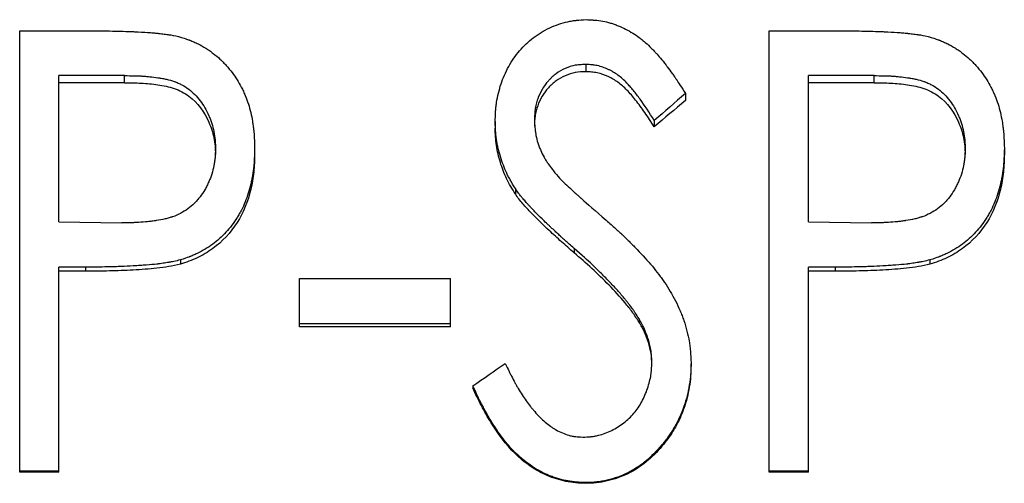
# Model space of a CAD drawing. Header units: millimetres. Extents: x -115 to 135, y -32 to 81.
# Tile 11 of 16: x -0.22 to 11.06, y 0.54 to 5.85. Entities that reach past the tile are written whole.
import ezdxf

# ---------------------------------------------------------------- set-up
doc = ezdxf.new("R2010")
doc.units = ezdxf.units.MM

msp = doc.modelspace()

# ---------------------------------------------------------------- linework, layer by layer
at = {"color": 7, "linetype": 'Continuous', "lineweight": 25}
for p, q in [((-0.224, 5.726), (0.634, 5.726)), ((-0.224, 0.667), (-0.224, 5.726)), ((8.365, 5.726), (9.224, 5.726)), ((8.365, 0.667), (8.365, 5.726)), ((6.262, 5.341), (6.262, 5.257)), ((0.977, 5.212), (0.224, 5.212)), ((0.224, 3.535), (0.224, 5.212)), ((0.977, 5.131), (0.977, 5.212)), ((9.566, 5.212), (8.814, 5.212)), ((8.814, 3.535), (8.814, 5.212)), ((9.566, 5.131), (9.566, 5.212)), ((0.977, 5.131), (0.224, 5.131)), ((9.566, 5.131), (8.814, 5.131)), ((7.404, 5.006), (7.404, 4.928)), ((5.224, 4.685), (5.224, 4.611)), ((7.047, 4.698), (7.047, 4.624)), ((2.468, 4.38), (2.468, 4.312)), ((11.058, 4.38), (11.058, 4.312)), ((5.455, 3.918), (5.455, 3.857)), ((0.224, 3.535), (0.946, 3.524)), ((8.814, 3.535), (9.535, 3.524)), ((6.129, 3.232), (6.129, 3.181)), ((1.617, 3.1), (1.617, 3.052)), ((10.206, 3.1), (10.206, 3.052)), ((0.53, 3.017), (0.224, 3.017)), ((0.224, 0.667), (0.224, 3.017)), ((0.53, 2.97), (0.224, 2.97)), ((0.53, 3.017), (0.53, 2.97)), ((9.12, 3.017), (8.814, 3.017)), ((8.814, 0.667), (8.814, 3.017)), ((9.12, 2.97), (8.814, 2.97)), ((9.12, 3.017), (9.12, 2.97)), ((2.981, 2.887), (4.712, 2.887)), ((2.981, 2.331), (2.981, 2.887)), ((4.712, 2.331), (4.712, 2.887)), ((6.872, 2.425), (6.872, 2.387)), ((4.712, 2.368), (2.981, 2.368)), ((4.712, 2.331), (2.981, 2.331)), ((7.468, 1.92), (7.468, 1.89)), ((4.968, 1.656), (4.968, 1.63)), ((0.224, 0.677), (-0.224, 0.677)), ((8.814, 0.677), (8.365, 0.677)), ((0.224, 0.667), (-0.224, 0.667)), ((8.814, 0.667), (8.365, 0.667)), ((6.257, 0.547), (6.257, 0.538))]:
    msp.add_line(p, q, dxfattribs=at)
for points, knots in [([(5.224, 4.685), (5.225, 4.709), (5.226, 4.73), (5.227, 4.758), (5.227, 4.766), (5.227, 4.778), (5.228, 4.781), (5.228, 4.786), (5.228, 4.788), (5.228, 4.791), (5.228, 4.792), (5.23, 4.813), (5.231, 4.831), (5.235, 4.868), (5.237, 4.885), (5.252, 4.977), (5.269, 5.049), (5.313, 5.184), (5.343, 5.251), (5.397, 5.35), (5.416, 5.381), (5.458, 5.441), (5.479, 5.469), (5.551, 5.552), (5.603, 5.602), (5.69, 5.668), (5.72, 5.688), (5.782, 5.726), (5.814, 5.743), (5.918, 5.792), (5.986, 5.816), (6.072, 5.834), (6.09, 5.838), (6.117, 5.842), (6.126, 5.843), (6.14, 5.845), (6.144, 5.845), (6.151, 5.846), (6.154, 5.846), (6.158, 5.847), (6.161, 5.847), (6.187, 5.849), (6.223, 5.852), (6.272, 5.854)], [0, 0, 0, 0, 0.03125, 0.03125, 0.046875, 0.046875, 0.054688, 0.054688, 0.058594, 0.058594, 0.0625, 0.0625, 0.09375, 0.09375, 0.125, 0.125, 0.25, 0.25, 0.375, 0.375, 0.4375, 0.4375, 0.5, 0.5, 0.625, 0.625, 0.6875, 0.6875, 0.75, 0.75, 0.875, 0.875, 0.90625, 0.90625, 0.921875, 0.921875, 0.929688, 0.929688, 0.933594, 0.933594, 0.9375, 0.9375, 1, 1, 1, 1]), ([(6.272, 5.854), (6.293, 5.853), (6.311, 5.852), (6.334, 5.851), (6.341, 5.85), (6.35, 5.85), (6.354, 5.85), (6.358, 5.849), (6.359, 5.849), (6.362, 5.849), (6.363, 5.849), (6.398, 5.846), (6.428, 5.842), (6.486, 5.832), (6.515, 5.824), (6.559, 5.811), (6.574, 5.806), (6.604, 5.796), (6.62, 5.79), (6.692, 5.761), (6.747, 5.733), (6.826, 5.684), (6.851, 5.667), (6.888, 5.639), (6.9, 5.63), (6.918, 5.615), (6.924, 5.61), (6.936, 5.6), (6.942, 5.594), (6.969, 5.571), (6.991, 5.55), (7.023, 5.517), (7.034, 5.506), (7.051, 5.488), (7.056, 5.482), (7.065, 5.473), (7.068, 5.47), (7.073, 5.464), (7.077, 5.46), (7.095, 5.44), (7.113, 5.419), (7.142, 5.383), (7.152, 5.37), (7.168, 5.35), (7.174, 5.343), (7.182, 5.333), (7.185, 5.329), (7.19, 5.322), (7.193, 5.317), (7.216, 5.288), (7.234, 5.263), (7.261, 5.225), (7.27, 5.212), (7.283, 5.194), (7.287, 5.188), (7.293, 5.178), (7.295, 5.175), (7.299, 5.171), (7.3, 5.169), (7.302, 5.166), (7.303, 5.164), (7.325, 5.13), (7.359, 5.078), (7.404, 5.006)], [0, 0, 0, 0, 0.03125, 0.03125, 0.046875, 0.046875, 0.054688, 0.054688, 0.058594, 0.058594, 0.0625, 0.0625, 0.125, 0.125, 0.1875, 0.1875, 0.21875, 0.21875, 0.25, 0.25, 0.375, 0.375, 0.4375, 0.4375, 0.46875, 0.46875, 0.484375, 0.484375, 0.5, 0.5, 0.5625, 0.5625, 0.59375, 0.59375, 0.609375, 0.609375, 0.617188, 0.617188, 0.625, 0.625, 0.6875, 0.6875, 0.71875, 0.71875, 0.734375, 0.734375, 0.742188, 0.742188, 0.75, 0.75, 0.8125, 0.8125, 0.84375, 0.84375, 0.859375, 0.859375, 0.867188, 0.867188, 0.871094, 0.871094, 0.875, 0.875, 1, 1, 1, 1]), ([(0.634, 5.726), (0.729, 5.725), (0.818, 5.724), (0.943, 5.722), (0.983, 5.72), (1.041, 5.718), (1.06, 5.717), (1.088, 5.716), (1.098, 5.716), (1.112, 5.715), (1.116, 5.715), (1.123, 5.714), (1.125, 5.714), (1.13, 5.714), (1.131, 5.714), (1.186, 5.711), (1.232, 5.708), (1.294, 5.704), (1.314, 5.702), (1.342, 5.699), (1.35, 5.699), (1.363, 5.697), (1.367, 5.697), (1.374, 5.696), (1.376, 5.696), (1.38, 5.695), (1.381, 5.695), (1.406, 5.693), (1.427, 5.69), (1.458, 5.686), (1.468, 5.684), (1.483, 5.682), (1.488, 5.681), (1.498, 5.68), (1.503, 5.679), (1.541, 5.672), (1.582, 5.663), (1.63, 5.651)], [0, 0, 0, 0, 0.25, 0.25, 0.375, 0.375, 0.4375, 0.4375, 0.46875, 0.46875, 0.484375, 0.484375, 0.492188, 0.492188, 0.5, 0.5, 0.625, 0.625, 0.6875, 0.6875, 0.71875, 0.71875, 0.734375, 0.734375, 0.742188, 0.742188, 0.75, 0.75, 0.8125, 0.8125, 0.84375, 0.84375, 0.859375, 0.859375, 0.875, 0.875, 1, 1, 1, 1]), ([(1.63, 5.651), (1.651, 5.644), (1.67, 5.638), (1.694, 5.629), (1.702, 5.627), (1.712, 5.623), (1.715, 5.622), (1.72, 5.621), (1.721, 5.62), (1.724, 5.619), (1.725, 5.619), (1.742, 5.612), (1.757, 5.606), (1.78, 5.595), (1.788, 5.592), (1.804, 5.584), (1.813, 5.58), (1.849, 5.562), (1.878, 5.545), (1.922, 5.518), (1.936, 5.509), (1.964, 5.489), (1.979, 5.478), (2.02, 5.447), (2.046, 5.425), (2.083, 5.39), (2.095, 5.378), (2.119, 5.354), (2.13, 5.342), (2.19, 5.274), (2.232, 5.219), (2.283, 5.138), (2.299, 5.11), (2.323, 5.064), (2.331, 5.049), (2.346, 5.017), (2.353, 4.999), (2.373, 4.952), (2.385, 4.919), (2.406, 4.854), (2.416, 4.821), (2.431, 4.756), (2.437, 4.723), (2.446, 4.672), (2.448, 4.655), (2.452, 4.629), (2.453, 4.621), (2.455, 4.608), (2.455, 4.603), (2.456, 4.597), (2.456, 4.594), (2.457, 4.59), (2.457, 4.587), (2.463, 4.535), (2.466, 4.466), (2.468, 4.38)], [0, 0, 0, 0, 0.03125, 0.03125, 0.046875, 0.046875, 0.054688, 0.054688, 0.058594, 0.058594, 0.0625, 0.0625, 0.09375, 0.09375, 0.109375, 0.109375, 0.125, 0.125, 0.1875, 0.1875, 0.21875, 0.21875, 0.25, 0.25, 0.3125, 0.3125, 0.34375, 0.34375, 0.375, 0.375, 0.5, 0.5, 0.5625, 0.5625, 0.59375, 0.59375, 0.625, 0.625, 0.6875, 0.6875, 0.75, 0.75, 0.8125, 0.8125, 0.84375, 0.84375, 0.859375, 0.859375, 0.867188, 0.867188, 0.871094, 0.871094, 0.875, 0.875, 1, 1, 1, 1]), ([(9.224, 5.726), (9.318, 5.725), (9.407, 5.724), (9.532, 5.722), (9.573, 5.72), (9.631, 5.718), (9.65, 5.717), (9.678, 5.716), (9.687, 5.716), (9.701, 5.715), (9.706, 5.715), (9.713, 5.714), (9.715, 5.714), (9.719, 5.714), (9.721, 5.714), (9.775, 5.711), (9.822, 5.708), (9.884, 5.704), (9.904, 5.702), (9.931, 5.699), (9.94, 5.699), (9.953, 5.697), (9.957, 5.697), (9.963, 5.696), (9.965, 5.696), (9.969, 5.695), (9.971, 5.695), (9.995, 5.693), (10.017, 5.69), (10.048, 5.686), (10.058, 5.684), (10.073, 5.682), (10.078, 5.681), (10.088, 5.68), (10.093, 5.679), (10.131, 5.672), (10.171, 5.663), (10.219, 5.651)], [0, 0, 0, 0, 0.25, 0.25, 0.375, 0.375, 0.4375, 0.4375, 0.46875, 0.46875, 0.484375, 0.484375, 0.492188, 0.492188, 0.5, 0.5, 0.625, 0.625, 0.6875, 0.6875, 0.71875, 0.71875, 0.734375, 0.734375, 0.742188, 0.742188, 0.75, 0.75, 0.8125, 0.8125, 0.84375, 0.84375, 0.859375, 0.859375, 0.875, 0.875, 1, 1, 1, 1]), ([(10.219, 5.651), (10.241, 5.644), (10.26, 5.638), (10.284, 5.629), (10.291, 5.627), (10.302, 5.623), (10.305, 5.622), (10.309, 5.621), (10.311, 5.62), (10.314, 5.619), (10.314, 5.619), (10.331, 5.612), (10.347, 5.606), (10.37, 5.595), (10.378, 5.592), (10.394, 5.584), (10.402, 5.58), (10.439, 5.562), (10.468, 5.545), (10.511, 5.518), (10.526, 5.509), (10.554, 5.489), (10.569, 5.478), (10.61, 5.447), (10.635, 5.425), (10.673, 5.39), (10.685, 5.378), (10.709, 5.354), (10.72, 5.342), (10.78, 5.274), (10.821, 5.219), (10.873, 5.138), (10.889, 5.11), (10.913, 5.064), (10.92, 5.049), (10.935, 5.017), (10.943, 4.999), (10.963, 4.952), (10.975, 4.919), (10.996, 4.854), (11.005, 4.821), (11.02, 4.756), (11.027, 4.723), (11.036, 4.672), (11.038, 4.655), (11.042, 4.629), (11.043, 4.621), (11.044, 4.608), (11.045, 4.603), (11.046, 4.597), (11.046, 4.594), (11.046, 4.59), (11.047, 4.587), (11.052, 4.535), (11.056, 4.466), (11.058, 4.38)], [0, 0, 0, 0, 0.03125, 0.03125, 0.046875, 0.046875, 0.054688, 0.054688, 0.058594, 0.058594, 0.0625, 0.0625, 0.09375, 0.09375, 0.109375, 0.109375, 0.125, 0.125, 0.1875, 0.1875, 0.21875, 0.21875, 0.25, 0.25, 0.3125, 0.3125, 0.34375, 0.34375, 0.375, 0.375, 0.5, 0.5, 0.5625, 0.5625, 0.59375, 0.59375, 0.625, 0.625, 0.6875, 0.6875, 0.75, 0.75, 0.8125, 0.8125, 0.84375, 0.84375, 0.859375, 0.859375, 0.867188, 0.867188, 0.871094, 0.871094, 0.875, 0.875, 1, 1, 1, 1]), ([(6.262, 5.341), (6.235, 5.34), (6.212, 5.338), (6.181, 5.336), (6.172, 5.335), (6.16, 5.333), (6.156, 5.333), (6.15, 5.332), (6.148, 5.332), (6.145, 5.331), (6.144, 5.331), (6.104, 5.324), (6.065, 5.312), (5.987, 5.277), (5.952, 5.257), (5.906, 5.223), (5.891, 5.211), (5.869, 5.19), (5.862, 5.183), (5.847, 5.168), (5.84, 5.16), (5.806, 5.122), (5.782, 5.089), (5.742, 5.02), (5.725, 4.984), (5.704, 4.925), (5.698, 4.905), (5.691, 4.876), (5.689, 4.866), (5.686, 4.851), (5.685, 4.846), (5.684, 4.839), (5.683, 4.837), (5.683, 4.832), (5.682, 4.828), (5.678, 4.8), (5.675, 4.76), (5.673, 4.706)], [0, 0, 0, 0, 0.0625, 0.0625, 0.09375, 0.09375, 0.109375, 0.109375, 0.117188, 0.117188, 0.125, 0.125, 0.25, 0.25, 0.375, 0.375, 0.4375, 0.4375, 0.46875, 0.46875, 0.5, 0.5, 0.625, 0.625, 0.75, 0.75, 0.8125, 0.8125, 0.84375, 0.84375, 0.859375, 0.859375, 0.867188, 0.867188, 0.875, 0.875, 1, 1, 1, 1]), ([(7.047, 4.698), (6.991, 4.789), (6.937, 4.871), (6.858, 4.978), (6.833, 5.011), (6.795, 5.057), (6.782, 5.072), (6.763, 5.093), (6.757, 5.1), (6.748, 5.11), (6.745, 5.114), (6.74, 5.119), (6.739, 5.12), (6.736, 5.124), (6.735, 5.125), (6.7, 5.161), (6.666, 5.192), (6.613, 5.231), (6.595, 5.243), (6.567, 5.259), (6.558, 5.265), (6.539, 5.275), (6.53, 5.279), (6.499, 5.294), (6.478, 5.302), (6.436, 5.316), (6.415, 5.322), (6.384, 5.329), (6.373, 5.331), (6.357, 5.333), (6.351, 5.334), (6.343, 5.335), (6.34, 5.335), (6.334, 5.336), (6.33, 5.336), (6.314, 5.338), (6.292, 5.339), (6.262, 5.341)], [0, 0, 0, 0, 0.25, 0.25, 0.375, 0.375, 0.4375, 0.4375, 0.46875, 0.46875, 0.484375, 0.484375, 0.492188, 0.492188, 0.5, 0.5, 0.625, 0.625, 0.6875, 0.6875, 0.71875, 0.71875, 0.75, 0.75, 0.8125, 0.8125, 0.875, 0.875, 0.90625, 0.90625, 0.921875, 0.921875, 0.929688, 0.929688, 0.9375, 0.9375, 1, 1, 1, 1]), ([(0.977, 5.212), (1.055, 5.212), (1.119, 5.211), (1.171, 5.208), (1.176, 5.207), (1.185, 5.207), (1.189, 5.207), (1.201, 5.206), (1.209, 5.205), (1.233, 5.203), (1.249, 5.202), (1.297, 5.197), (1.328, 5.193), (1.362, 5.188), (1.368, 5.187), (1.376, 5.186), (1.381, 5.185), (1.394, 5.183), (1.402, 5.182), (1.427, 5.177), (1.443, 5.174), (1.49, 5.163), (1.519, 5.155), (1.548, 5.144), (1.553, 5.143), (1.561, 5.14), (1.564, 5.139), (1.576, 5.134), (1.583, 5.131), (1.606, 5.121), (1.62, 5.114), (1.662, 5.092), (1.689, 5.075), (1.738, 5.037), (1.76, 5.017), (1.803, 4.974), (1.824, 4.95), (1.881, 4.875), (1.915, 4.817), (1.947, 4.745), (1.949, 4.739), (1.955, 4.724), (1.958, 4.717), (1.966, 4.695), (1.972, 4.68), (1.986, 4.634), (1.994, 4.603), (2.008, 4.537), (2.012, 4.506), (2.015, 4.473), (2.015, 4.472), (2.015, 4.469), (2.015, 4.468), (2.015, 4.463), (2.016, 4.46), (2.016, 4.45), (2.017, 4.443), (2.018, 4.419), (2.019, 4.4), (2.019, 4.378)], [0, 0, 0, 0, 0.125, 0.125, 0.132812, 0.132812, 0.140625, 0.140625, 0.15625, 0.15625, 0.1875, 0.1875, 0.25, 0.25, 0.257812, 0.257812, 0.265625, 0.265625, 0.28125, 0.28125, 0.3125, 0.3125, 0.375, 0.375, 0.382812, 0.382812, 0.390625, 0.390625, 0.40625, 0.40625, 0.4375, 0.4375, 0.5, 0.5, 0.5625, 0.5625, 0.625, 0.625, 0.75, 0.75, 0.765625, 0.765625, 0.78125, 0.78125, 0.8125, 0.8125, 0.875, 0.875, 0.9375, 0.9375, 0.941406, 0.941406, 0.945312, 0.945312, 0.953125, 0.953125, 0.96875, 0.96875, 1, 1, 1, 1]), ([(6.262, 5.257), (6.222, 5.256), (6.141, 5.253), (6.025, 5.215), (5.919, 5.157), (5.801, 5.047), (5.717, 4.907), (5.678, 4.752), (5.675, 4.672), (5.673, 4.632)], [0, 0, 0, 0, 0.1252471, 0.2503064, 0.3753928, 0.5005167, 0.7495633, 0.8747085, 1, 1, 1, 1]), ([(7.047, 4.624), (7.011, 4.68), (6.944, 4.786), (6.839, 4.927), (6.739, 5.045), (6.635, 5.138), (6.52, 5.206), (6.416, 5.242), (6.328, 5.254), (6.284, 5.256), (6.262, 5.257)], [0, 0, 0, 0, 0.189373, 0.355879, 0.500281, 0.628821, 0.750094, 0.874944, 0.937455, 1, 1, 1, 1]), ([(9.566, 5.212), (9.645, 5.212), (9.709, 5.211), (9.761, 5.208), (9.766, 5.207), (9.774, 5.207), (9.778, 5.207), (9.791, 5.206), (9.799, 5.205), (9.823, 5.203), (9.839, 5.202), (9.887, 5.197), (9.918, 5.193), (9.952, 5.188), (9.957, 5.187), (9.966, 5.186), (9.97, 5.185), (9.983, 5.183), (9.992, 5.182), (10.017, 5.177), (10.033, 5.174), (10.08, 5.163), (10.108, 5.155), (10.138, 5.144), (10.143, 5.143), (10.15, 5.14), (10.154, 5.139), (10.166, 5.134), (10.173, 5.131), (10.196, 5.121), (10.21, 5.114), (10.252, 5.092), (10.279, 5.075), (10.328, 5.037), (10.35, 5.017), (10.393, 4.974), (10.414, 4.95), (10.471, 4.875), (10.504, 4.817), (10.536, 4.745), (10.539, 4.739), (10.545, 4.724), (10.548, 4.717), (10.556, 4.695), (10.561, 4.68), (10.576, 4.634), (10.584, 4.603), (10.597, 4.537), (10.602, 4.506), (10.605, 4.473), (10.605, 4.472), (10.605, 4.469), (10.605, 4.468), (10.605, 4.463), (10.605, 4.46), (10.606, 4.45), (10.606, 4.443), (10.608, 4.419), (10.608, 4.4), (10.609, 4.378)], [0, 0, 0, 0, 0.125, 0.125, 0.132812, 0.132812, 0.140625, 0.140625, 0.15625, 0.15625, 0.1875, 0.1875, 0.25, 0.25, 0.257812, 0.257812, 0.265625, 0.265625, 0.28125, 0.28125, 0.3125, 0.3125, 0.375, 0.375, 0.382812, 0.382812, 0.390625, 0.390625, 0.40625, 0.40625, 0.4375, 0.4375, 0.5, 0.5, 0.5625, 0.5625, 0.625, 0.625, 0.75, 0.75, 0.765625, 0.765625, 0.78125, 0.78125, 0.8125, 0.8125, 0.875, 0.875, 0.9375, 0.9375, 0.941406, 0.941406, 0.945312, 0.945312, 0.953125, 0.953125, 0.96875, 0.96875, 1, 1, 1, 1]), ([(0.977, 5.131), (1.04, 5.13), (1.168, 5.129), (1.359, 5.111), (1.548, 5.074), (1.777, 4.956), (1.93, 4.74), (1.998, 4.53), (2.016, 4.405), (2.018, 4.342), (2.019, 4.31)], [0, 0, 0, 0, 0.125448, 0.250869, 0.376146, 0.501052, 0.749353, 0.87458, 0.937274, 1, 1, 1, 1]), ([(9.566, 5.131), (9.63, 5.13), (9.758, 5.129), (9.949, 5.111), (10.137, 5.074), (10.366, 4.956), (10.52, 4.74), (10.588, 4.53), (10.606, 4.405), (10.608, 4.342), (10.609, 4.31)], [0, 0, 0, 0, 0.125448, 0.250869, 0.376146, 0.501052, 0.749353, 0.87458, 0.937274, 1, 1, 1, 1]), ([(5.455, 3.918), (5.443, 3.937), (5.433, 3.954), (5.419, 3.976), (5.415, 3.983), (5.41, 3.992), (5.408, 3.995), (5.406, 3.999), (5.405, 4), (5.404, 4.003), (5.403, 4.003), (5.394, 4.02), (5.386, 4.035), (5.374, 4.058), (5.37, 4.065), (5.363, 4.08), (5.359, 4.088), (5.329, 4.151), (5.305, 4.214), (5.273, 4.32), (5.263, 4.354), (5.252, 4.403), (5.249, 4.42), (5.243, 4.451), (5.241, 4.466), (5.236, 4.499), (5.234, 4.515), (5.232, 4.54), (5.231, 4.549), (5.23, 4.562), (5.23, 4.566), (5.229, 4.572), (5.229, 4.575), (5.229, 4.579), (5.228, 4.582), (5.227, 4.606), (5.226, 4.64), (5.224, 4.685)], [0, 0, 0, 0, 0.0625, 0.0625, 0.09375, 0.09375, 0.109375, 0.109375, 0.117188, 0.117188, 0.125, 0.125, 0.1875, 0.1875, 0.21875, 0.21875, 0.25, 0.25, 0.5, 0.5, 0.625, 0.625, 0.6875, 0.6875, 0.75, 0.75, 0.8125, 0.8125, 0.84375, 0.84375, 0.859375, 0.859375, 0.867188, 0.867188, 0.875, 0.875, 1, 1, 1, 1]), ([(5.673, 4.706), (5.674, 4.686), (5.675, 4.668), (5.677, 4.646), (5.677, 4.639), (5.678, 4.629), (5.678, 4.627), (5.679, 4.622), (5.679, 4.621), (5.679, 4.618), (5.679, 4.618), (5.681, 4.599), (5.683, 4.584), (5.686, 4.561), (5.687, 4.554), (5.689, 4.54), (5.69, 4.534), (5.697, 4.497), (5.704, 4.469), (5.718, 4.426), (5.723, 4.411), (5.734, 4.383), (5.74, 4.368), (5.757, 4.329), (5.77, 4.302), (5.792, 4.263), (5.8, 4.25), (5.812, 4.231), (5.817, 4.224), (5.823, 4.214), (5.825, 4.211), (5.829, 4.206), (5.83, 4.205), (5.832, 4.201), (5.833, 4.199), (5.857, 4.165), (5.894, 4.117), (5.945, 4.056)], [0, 0, 0, 0, 0.0625, 0.0625, 0.09375, 0.09375, 0.109375, 0.109375, 0.117188, 0.117188, 0.125, 0.125, 0.1875, 0.1875, 0.21875, 0.21875, 0.25, 0.25, 0.375, 0.375, 0.4375, 0.4375, 0.5, 0.5, 0.625, 0.625, 0.6875, 0.6875, 0.71875, 0.71875, 0.734375, 0.734375, 0.742188, 0.742188, 0.75, 0.75, 1, 1, 1, 1]), ([(5.455, 3.857), (5.437, 3.885), (5.401, 3.942), (5.338, 4.06), (5.279, 4.217), (5.24, 4.379), (5.227, 4.512), (5.225, 4.578), (5.224, 4.611)], [0, 0, 0, 0, 0.12507, 0.250117, 0.500028, 0.749882, 0.874929, 1, 1, 1, 1]), ([(2.019, 4.378), (2.018, 4.334), (2.016, 4.301), (2.015, 4.278), (2.014, 4.276), (2.014, 4.271), (2.014, 4.269), (2.013, 4.263), (2.013, 4.259), (2.011, 4.247), (2.01, 4.239), (2.007, 4.214), (2.004, 4.198), (1.994, 4.149), (1.986, 4.116), (1.966, 4.053), (1.955, 4.023), (1.935, 3.979), (1.928, 3.963), (1.913, 3.933), (1.905, 3.919), (1.88, 3.876), (1.862, 3.849), (1.832, 3.81), (1.821, 3.797), (1.799, 3.771), (1.788, 3.759), (1.753, 3.725), (1.728, 3.704), (1.65, 3.647), (1.592, 3.616), (1.524, 3.593), (1.522, 3.592), (1.515, 3.59), (1.512, 3.589), (1.502, 3.586), (1.495, 3.583), (1.473, 3.577), (1.458, 3.573), (1.41, 3.562), (1.375, 3.555), (1.333, 3.549), (1.33, 3.548), (1.322, 3.547), (1.319, 3.547), (1.307, 3.545), (1.299, 3.544), (1.276, 3.541), (1.259, 3.539), (1.208, 3.534), (1.172, 3.532), (1.123, 3.528), (1.107, 3.528), (1.084, 3.526), (1.077, 3.526), (1.064, 3.526), (1.058, 3.525), (1.023, 3.525), (0.988, 3.524), (0.946, 3.524)], [0, 0, 0, 0, 0.0625, 0.0625, 0.066406, 0.066406, 0.070312, 0.070312, 0.078125, 0.078125, 0.09375, 0.09375, 0.125, 0.125, 0.1875, 0.1875, 0.25, 0.25, 0.28125, 0.28125, 0.3125, 0.3125, 0.375, 0.375, 0.40625, 0.40625, 0.4375, 0.4375, 0.5, 0.5, 0.625, 0.625, 0.632812, 0.632812, 0.640625, 0.640625, 0.65625, 0.65625, 0.6875, 0.6875, 0.75, 0.75, 0.757812, 0.757812, 0.765625, 0.765625, 0.78125, 0.78125, 0.8125, 0.8125, 0.875, 0.875, 0.90625, 0.90625, 0.921875, 0.921875, 0.9375, 0.9375, 1, 1, 1, 1]), ([(2.468, 4.38), (2.467, 4.336), (2.466, 4.296), (2.463, 4.244), (2.462, 4.228), (2.461, 4.206), (2.46, 4.199), (2.459, 4.189), (2.459, 4.185), (2.458, 4.181), (2.458, 4.179), (2.458, 4.176), (2.458, 4.175), (2.454, 4.138), (2.45, 4.104), (2.441, 4.053), (2.438, 4.036), (2.431, 4.002), (2.428, 3.986), (2.406, 3.896), (2.385, 3.828), (2.346, 3.732), (2.331, 3.701), (2.308, 3.656), (2.3, 3.641), (2.288, 3.62), (2.284, 3.612), (2.275, 3.598), (2.271, 3.592), (2.228, 3.523), (2.186, 3.467), (2.093, 3.366), (2.042, 3.32), (1.933, 3.24), (1.873, 3.204), (1.794, 3.166), (1.778, 3.159), (1.755, 3.149), (1.747, 3.145), (1.735, 3.141), (1.731, 3.139), (1.725, 3.137), (1.723, 3.136), (1.719, 3.134), (1.716, 3.133), (1.693, 3.125), (1.66, 3.114), (1.617, 3.1)], [0, 0, 0, 0, 0.0625, 0.0625, 0.09375, 0.09375, 0.109375, 0.109375, 0.117188, 0.117188, 0.121094, 0.121094, 0.125, 0.125, 0.1875, 0.1875, 0.21875, 0.21875, 0.25, 0.25, 0.375, 0.375, 0.4375, 0.4375, 0.46875, 0.46875, 0.484375, 0.484375, 0.5, 0.5, 0.625, 0.625, 0.75, 0.75, 0.875, 0.875, 0.90625, 0.90625, 0.921875, 0.921875, 0.929688, 0.929688, 0.933594, 0.933594, 0.9375, 0.9375, 1, 1, 1, 1]), ([(2.468, 4.312), (2.466, 4.244), (2.463, 4.107), (2.417, 3.838), (2.289, 3.515), (2.05, 3.258), (1.842, 3.136), (1.715, 3.082), (1.649, 3.062), (1.617, 3.052)], [0, 0, 0, 0, 0.125333, 0.250607, 0.50019, 0.749473, 0.874661, 0.937322, 1, 1, 1, 1]), ([(10.609, 4.378), (10.608, 4.334), (10.606, 4.301), (10.604, 4.278), (10.604, 4.276), (10.604, 4.271), (10.603, 4.269), (10.603, 4.263), (10.602, 4.259), (10.601, 4.247), (10.6, 4.239), (10.597, 4.214), (10.594, 4.198), (10.584, 4.149), (10.576, 4.116), (10.556, 4.053), (10.544, 4.023), (10.525, 3.979), (10.517, 3.963), (10.502, 3.933), (10.494, 3.919), (10.47, 3.876), (10.451, 3.849), (10.422, 3.81), (10.411, 3.797), (10.389, 3.771), (10.378, 3.759), (10.343, 3.725), (10.318, 3.704), (10.24, 3.647), (10.181, 3.616), (10.114, 3.593), (10.112, 3.592), (10.105, 3.59), (10.102, 3.589), (10.091, 3.586), (10.084, 3.583), (10.063, 3.577), (10.048, 3.573), (10, 3.562), (9.965, 3.555), (9.922, 3.549), (9.92, 3.548), (9.912, 3.547), (9.908, 3.547), (9.897, 3.545), (9.889, 3.544), (9.865, 3.541), (9.849, 3.539), (9.798, 3.534), (9.762, 3.532), (9.713, 3.528), (9.697, 3.528), (9.674, 3.526), (9.666, 3.526), (9.654, 3.526), (9.648, 3.525), (9.613, 3.525), (9.578, 3.524), (9.535, 3.524)], [0, 0, 0, 0, 0.0625, 0.0625, 0.066406, 0.066406, 0.070312, 0.070312, 0.078125, 0.078125, 0.09375, 0.09375, 0.125, 0.125, 0.1875, 0.1875, 0.25, 0.25, 0.28125, 0.28125, 0.3125, 0.3125, 0.375, 0.375, 0.40625, 0.40625, 0.4375, 0.4375, 0.5, 0.5, 0.625, 0.625, 0.632812, 0.632812, 0.640625, 0.640625, 0.65625, 0.65625, 0.6875, 0.6875, 0.75, 0.75, 0.757812, 0.757812, 0.765625, 0.765625, 0.78125, 0.78125, 0.8125, 0.8125, 0.875, 0.875, 0.90625, 0.90625, 0.921875, 0.921875, 0.9375, 0.9375, 1, 1, 1, 1]), ([(11.058, 4.38), (11.057, 4.336), (11.055, 4.296), (11.053, 4.244), (11.052, 4.228), (11.05, 4.206), (11.05, 4.199), (11.049, 4.189), (11.049, 4.185), (11.048, 4.181), (11.048, 4.179), (11.048, 4.176), (11.048, 4.175), (11.044, 4.138), (11.039, 4.104), (11.031, 4.053), (11.028, 4.036), (11.021, 4.002), (11.017, 3.986), (10.996, 3.896), (10.975, 3.828), (10.935, 3.732), (10.921, 3.701), (10.898, 3.656), (10.89, 3.641), (10.878, 3.62), (10.874, 3.612), (10.865, 3.598), (10.861, 3.592), (10.818, 3.523), (10.776, 3.467), (10.683, 3.366), (10.631, 3.32), (10.523, 3.24), (10.462, 3.204), (10.384, 3.166), (10.368, 3.159), (10.344, 3.149), (10.336, 3.145), (10.324, 3.141), (10.32, 3.139), (10.314, 3.137), (10.312, 3.136), (10.308, 3.134), (10.306, 3.133), (10.283, 3.125), (10.25, 3.114), (10.206, 3.1)], [0, 0, 0, 0, 0.0625, 0.0625, 0.09375, 0.09375, 0.109375, 0.109375, 0.117188, 0.117188, 0.121094, 0.121094, 0.125, 0.125, 0.1875, 0.1875, 0.21875, 0.21875, 0.25, 0.25, 0.375, 0.375, 0.4375, 0.4375, 0.46875, 0.46875, 0.484375, 0.484375, 0.5, 0.5, 0.625, 0.625, 0.75, 0.75, 0.875, 0.875, 0.90625, 0.90625, 0.921875, 0.921875, 0.929688, 0.929688, 0.933594, 0.933594, 0.9375, 0.9375, 1, 1, 1, 1]), ([(11.058, 4.312), (11.056, 4.244), (11.052, 4.107), (11.007, 3.838), (10.879, 3.515), (10.64, 3.258), (10.432, 3.136), (10.305, 3.082), (10.239, 3.062), (10.206, 3.052)], [0, 0, 0, 0, 0.1253334, 0.2506066, 0.5001897, 0.7494726, 0.8746607, 0.9373224, 1, 1, 1, 1]), ([(5.945, 4.056), (5.967, 4.031), (5.987, 4.01), (6.032, 3.968), (6.055, 3.946), (6.09, 3.915), (6.101, 3.904), (6.118, 3.888), (6.124, 3.883), (6.133, 3.875), (6.135, 3.872), (6.14, 3.869), (6.141, 3.867), (6.143, 3.865), (6.144, 3.865), (6.145, 3.863), (6.146, 3.862), (6.151, 3.858), (6.159, 3.85), (6.177, 3.835), (6.184, 3.829), (6.195, 3.819), (6.199, 3.815), (6.205, 3.81), (6.207, 3.808), (6.211, 3.805), (6.212, 3.804), (6.214, 3.802), (6.216, 3.8), (6.277, 3.746), (6.371, 3.664), (6.497, 3.554)], [0, 0, 0, 0, 0.125, 0.125, 0.25, 0.25, 0.3125, 0.3125, 0.34375, 0.34375, 0.359375, 0.359375, 0.367188, 0.367188, 0.371094, 0.371094, 0.375, 0.375, 0.4375, 0.4375, 0.46875, 0.46875, 0.484375, 0.484375, 0.492188, 0.492188, 0.496094, 0.496094, 0.5, 0.5, 1, 1, 1, 1]), ([(6.129, 3.232), (6.089, 3.267), (6.055, 3.297), (6.014, 3.333), (6.001, 3.344), (5.988, 3.357), (5.986, 3.359), (5.979, 3.364), (5.976, 3.368), (5.966, 3.377), (5.959, 3.383), (5.925, 3.415), (5.895, 3.443), (5.855, 3.48), (5.847, 3.488), (5.829, 3.505), (5.82, 3.513), (5.794, 3.538), (5.778, 3.554), (5.731, 3.599), (5.703, 3.627), (5.667, 3.665), (5.655, 3.677), (5.642, 3.691), (5.64, 3.693), (5.632, 3.702), (5.628, 3.706), (5.616, 3.719), (5.608, 3.727), (5.587, 3.751), (5.574, 3.766), (5.556, 3.786), (5.55, 3.793), (5.539, 3.805), (5.531, 3.814), (5.518, 3.831), (5.512, 3.838), (5.503, 3.85), (5.5, 3.853), (5.495, 3.86), (5.493, 3.863), (5.482, 3.879), (5.47, 3.896), (5.455, 3.918)], [0, 0, 0, 0, 0.125, 0.125, 0.1875, 0.1875, 0.203125, 0.203125, 0.21875, 0.21875, 0.25, 0.25, 0.375, 0.375, 0.40625, 0.40625, 0.4375, 0.4375, 0.5, 0.5, 0.625, 0.625, 0.6875, 0.6875, 0.703125, 0.703125, 0.71875, 0.71875, 0.75, 0.75, 0.8125, 0.8125, 0.84375, 0.84375, 0.875, 0.875, 0.90625, 0.90625, 0.921875, 0.921875, 0.9375, 0.9375, 1, 1, 1, 1]), ([(6.129, 3.181), (6.08, 3.223), (5.984, 3.307), (5.819, 3.458), (5.67, 3.602), (5.556, 3.725), (5.495, 3.798), (5.468, 3.837), (5.455, 3.857)], [0, 0, 0, 0, 0.200166, 0.400252, 0.700364, 0.850532, 0.924866, 1, 1, 1, 1]), ([(6.497, 3.554), (6.537, 3.519), (6.571, 3.488), (6.616, 3.447), (6.63, 3.434), (6.65, 3.416), (6.656, 3.411), (6.665, 3.402), (6.667, 3.4), (6.672, 3.396), (6.673, 3.395), (6.676, 3.392), (6.676, 3.391), (6.709, 3.36), (6.739, 3.331), (6.783, 3.288), (6.797, 3.274), (6.818, 3.253), (6.825, 3.246), (6.835, 3.235), (6.839, 3.232), (6.846, 3.225), (6.848, 3.222), (6.915, 3.153), (6.972, 3.089), (7.051, 2.995), (7.075, 2.964), (7.11, 2.917), (7.122, 2.902), (7.138, 2.879), (7.144, 2.872), (7.155, 2.857), (7.159, 2.85), (7.21, 2.776), (7.252, 2.705), (7.309, 2.593), (7.326, 2.555), (7.35, 2.499), (7.358, 2.48), (7.369, 2.451), (7.372, 2.442), (7.379, 2.423), (7.382, 2.414), (7.413, 2.322), (7.434, 2.243), (7.45, 2.147), (7.453, 2.127), (7.457, 2.096), (7.458, 2.086), (7.459, 2.07), (7.46, 2.065), (7.461, 2.057), (7.461, 2.054), (7.461, 2.049), (7.462, 2.045), (7.464, 2.016), (7.466, 1.975), (7.468, 1.92)], [0, 0, 0, 0, 0.0625, 0.0625, 0.09375, 0.09375, 0.109375, 0.109375, 0.117188, 0.117188, 0.121094, 0.121094, 0.125, 0.125, 0.1875, 0.1875, 0.21875, 0.21875, 0.234375, 0.234375, 0.242188, 0.242188, 0.25, 0.25, 0.375, 0.375, 0.4375, 0.4375, 0.46875, 0.46875, 0.484375, 0.484375, 0.5, 0.5, 0.625, 0.625, 0.6875, 0.6875, 0.71875, 0.71875, 0.734375, 0.734375, 0.75, 0.75, 0.875, 0.875, 0.90625, 0.90625, 0.921875, 0.921875, 0.929688, 0.929688, 0.933594, 0.933594, 0.9375, 0.9375, 1, 1, 1, 1]), ([(6.872, 2.425), (6.856, 2.45), (6.842, 2.472), (6.823, 2.501), (6.817, 2.51), (6.809, 2.522), (6.806, 2.526), (6.802, 2.531), (6.801, 2.533), (6.798, 2.537), (6.797, 2.538), (6.784, 2.557), (6.77, 2.575), (6.749, 2.602), (6.742, 2.611), (6.731, 2.625), (6.727, 2.63), (6.72, 2.64), (6.715, 2.645), (6.684, 2.683), (6.655, 2.717), (6.594, 2.786), (6.562, 2.819), (6.494, 2.89), (6.461, 2.923), (6.412, 2.972), (6.396, 2.987), (6.372, 3.011), (6.364, 3.018), (6.353, 3.029), (6.349, 3.033), (6.343, 3.039), (6.341, 3.041), (6.337, 3.044), (6.335, 3.047), (6.285, 3.093), (6.217, 3.155), (6.129, 3.232)], [0, 0, 0, 0, 0.0625, 0.0625, 0.09375, 0.09375, 0.109375, 0.109375, 0.117188, 0.117188, 0.125, 0.125, 0.1875, 0.1875, 0.21875, 0.21875, 0.234375, 0.234375, 0.25, 0.25, 0.375, 0.375, 0.5, 0.5, 0.625, 0.625, 0.6875, 0.6875, 0.71875, 0.71875, 0.734375, 0.734375, 0.742188, 0.742188, 0.75, 0.75, 1, 1, 1, 1]), ([(6.872, 2.387), (6.847, 2.425), (6.798, 2.502), (6.684, 2.644), (6.53, 2.812), (6.335, 3.002), (6.197, 3.122), (6.129, 3.181)], [0, 0, 0, 0, 0.125, 0.249996, 0.499963, 0.749978, 1, 1, 1, 1]), ([(1.617, 3.1), (1.59, 3.093), (1.565, 3.088), (1.532, 3.08), (1.521, 3.078), (1.506, 3.075), (1.502, 3.074), (1.492, 3.072), (1.488, 3.072), (1.463, 3.067), (1.441, 3.064), (1.408, 3.059), (1.396, 3.058), (1.378, 3.055), (1.372, 3.055), (1.363, 3.054), (1.36, 3.053), (1.354, 3.052), (1.35, 3.052), (1.312, 3.048), (1.272, 3.044), (1.204, 3.039), (1.18, 3.037), (1.142, 3.034), (1.129, 3.034), (1.11, 3.032), (1.103, 3.032), (1.089, 3.031), (1.082, 3.031), (1.029, 3.028), (0.983, 3.026), (0.915, 3.023), (0.892, 3.022), (0.859, 3.021), (0.848, 3.021), (0.831, 3.02), (0.825, 3.02), (0.817, 3.02), (0.814, 3.02), (0.808, 3.02), (0.805, 3.02), (0.739, 3.018), (0.648, 3.017), (0.53, 3.017)], [0, 0, 0, 0, 0.0625, 0.0625, 0.09375, 0.09375, 0.109375, 0.109375, 0.125, 0.125, 0.1875, 0.1875, 0.21875, 0.21875, 0.234375, 0.234375, 0.242188, 0.242188, 0.25, 0.25, 0.375, 0.375, 0.4375, 0.4375, 0.46875, 0.46875, 0.484375, 0.484375, 0.5, 0.5, 0.625, 0.625, 0.6875, 0.6875, 0.71875, 0.71875, 0.734375, 0.734375, 0.742188, 0.742188, 0.75, 0.75, 1, 1, 1, 1]), ([(1.617, 3.052), (1.572, 3.041), (1.484, 3.02), (1.303, 2.998), (1.076, 2.982), (0.803, 2.971), (0.621, 2.97), (0.53, 2.97)], [0, 0, 0, 0, 0.124974, 0.249971, 0.499966, 0.749979, 1, 1, 1, 1]), ([(10.206, 3.1), (10.18, 3.093), (10.155, 3.088), (10.122, 3.08), (10.111, 3.078), (10.096, 3.075), (10.091, 3.074), (10.082, 3.072), (10.078, 3.072), (10.053, 3.067), (10.031, 3.064), (9.997, 3.059), (9.986, 3.058), (9.968, 3.055), (9.962, 3.055), (9.953, 3.054), (9.95, 3.053), (9.944, 3.052), (9.94, 3.052), (9.902, 3.048), (9.861, 3.044), (9.793, 3.039), (9.769, 3.037), (9.732, 3.034), (9.719, 3.034), (9.699, 3.032), (9.693, 3.032), (9.679, 3.031), (9.671, 3.031), (9.619, 3.028), (9.573, 3.026), (9.505, 3.023), (9.482, 3.022), (9.448, 3.021), (9.437, 3.021), (9.42, 3.02), (9.415, 3.02), (9.407, 3.02), (9.404, 3.02), (9.398, 3.02), (9.395, 3.02), (9.329, 3.018), (9.238, 3.017), (9.12, 3.017)], [0, 0, 0, 0, 0.0625, 0.0625, 0.09375, 0.09375, 0.109375, 0.109375, 0.125, 0.125, 0.1875, 0.1875, 0.21875, 0.21875, 0.234375, 0.234375, 0.242188, 0.242188, 0.25, 0.25, 0.375, 0.375, 0.4375, 0.4375, 0.46875, 0.46875, 0.484375, 0.484375, 0.5, 0.5, 0.625, 0.625, 0.6875, 0.6875, 0.71875, 0.71875, 0.734375, 0.734375, 0.742188, 0.742188, 0.75, 0.75, 1, 1, 1, 1]), ([(10.206, 3.052), (10.162, 3.041), (10.073, 3.02), (9.893, 2.998), (9.666, 2.982), (9.393, 2.971), (9.211, 2.97), (9.12, 2.97)], [0, 0, 0, 0, 0.124974, 0.249971, 0.499966, 0.749979, 1, 1, 1, 1]), ([(7.019, 1.928), (7.018, 1.957), (7.017, 1.982), (7.014, 2.015), (7.013, 2.025), (7.012, 2.039), (7.011, 2.043), (7.011, 2.049), (7.011, 2.051), (7.01, 2.055), (7.01, 2.056), (7.007, 2.079), (7.003, 2.1), (6.995, 2.131), (6.993, 2.142), (6.987, 2.164), (6.983, 2.176), (6.973, 2.208), (6.966, 2.229), (6.954, 2.26), (6.95, 2.27), (6.944, 2.285), (6.942, 2.29), (6.939, 2.297), (6.937, 2.299), (6.935, 2.304), (6.934, 2.307), (6.921, 2.335), (6.9, 2.374), (6.872, 2.425)], [0, 0, 0, 0, 0.125, 0.125, 0.1875, 0.1875, 0.21875, 0.21875, 0.234375, 0.234375, 0.25, 0.25, 0.375, 0.375, 0.4375, 0.4375, 0.5, 0.5, 0.625, 0.625, 0.6875, 0.6875, 0.71875, 0.71875, 0.734375, 0.734375, 0.75, 0.75, 1, 1, 1, 1]), ([(7.019, 1.897), (7.017, 1.941), (7.014, 2.027), (6.983, 2.153), (6.936, 2.274), (6.893, 2.35), (6.872, 2.387)], [0, 0, 0, 0, 0.250041, 0.499937, 0.749895, 1, 1, 1, 1]), ([(6.227, 1.068), (6.263, 1.069), (6.291, 1.071), (6.313, 1.073), (6.316, 1.073), (6.32, 1.073), (6.324, 1.074), (6.334, 1.075), (6.34, 1.076), (6.36, 1.079), (6.373, 1.081), (6.44, 1.096), (6.492, 1.114), (6.589, 1.159), (6.638, 1.188), (6.725, 1.251), (6.765, 1.287), (6.836, 1.366), (6.867, 1.409), (6.908, 1.479), (6.92, 1.503), (6.943, 1.554), (6.954, 1.581), (6.982, 1.659), (6.996, 1.711), (7.008, 1.778), (7.01, 1.791), (7.013, 1.812), (7.013, 1.819), (7.014, 1.829), (7.015, 1.832), (7.015, 1.837), (7.015, 1.839), (7.016, 1.842), (7.016, 1.845), (7.017, 1.864), (7.018, 1.891), (7.019, 1.928)], [0, 0, 0, 0, 0.0625, 0.0625, 0.070312, 0.070312, 0.078125, 0.078125, 0.09375, 0.09375, 0.125, 0.125, 0.25, 0.25, 0.375, 0.375, 0.5, 0.5, 0.625, 0.625, 0.6875, 0.6875, 0.75, 0.75, 0.875, 0.875, 0.90625, 0.90625, 0.921875, 0.921875, 0.929688, 0.929688, 0.933594, 0.933594, 0.9375, 0.9375, 1, 1, 1, 1]), ([(7.468, 1.92), (7.467, 1.892), (7.467, 1.867), (7.466, 1.835), (7.465, 1.826), (7.465, 1.812), (7.465, 1.808), (7.464, 1.802), (7.464, 1.8), (7.464, 1.796), (7.464, 1.795), (7.461, 1.754), (7.456, 1.712), (7.441, 1.62), (7.432, 1.579), (7.413, 1.502), (7.401, 1.462), (7.37, 1.375), (7.354, 1.335), (7.321, 1.262), (7.303, 1.227), (7.27, 1.169), (7.258, 1.15), (7.235, 1.114), (7.224, 1.097), (7.199, 1.062), (7.187, 1.045), (7.168, 1.019), (7.161, 1.011), (7.148, 0.994), (7.142, 0.987), (7.075, 0.907), (7.013, 0.845), (6.916, 0.766), (6.882, 0.741), (6.831, 0.708), (6.814, 0.697), (6.78, 0.678), (6.763, 0.669), (6.67, 0.622), (6.591, 0.594), (6.486, 0.569), (6.465, 0.565), (6.434, 0.56), (6.424, 0.558), (6.408, 0.556), (6.403, 0.555), (6.396, 0.555), (6.393, 0.554), (6.388, 0.554), (6.385, 0.553), (6.355, 0.551), (6.313, 0.548), (6.257, 0.547)], [0, 0, 0, 0, 0.03125, 0.03125, 0.046875, 0.046875, 0.054688, 0.054688, 0.058594, 0.058594, 0.0625, 0.0625, 0.125, 0.125, 0.1875, 0.1875, 0.25, 0.25, 0.3125, 0.3125, 0.375, 0.375, 0.40625, 0.40625, 0.4375, 0.4375, 0.46875, 0.46875, 0.484375, 0.484375, 0.5, 0.5, 0.625, 0.625, 0.6875, 0.6875, 0.71875, 0.71875, 0.75, 0.75, 0.875, 0.875, 0.90625, 0.90625, 0.921875, 0.921875, 0.929688, 0.929688, 0.933594, 0.933594, 0.9375, 0.9375, 1, 1, 1, 1]), ([(5.34, 1.913), (5.355, 1.881), (5.369, 1.852), (5.387, 1.816), (5.392, 1.805), (5.4, 1.79), (5.402, 1.785), (5.405, 1.778), (5.406, 1.776), (5.408, 1.773), (5.409, 1.772), (5.41, 1.769), (5.41, 1.769), (5.424, 1.742), (5.437, 1.717), (5.456, 1.681), (5.463, 1.67), (5.472, 1.653), (5.475, 1.647), (5.482, 1.636), (5.485, 1.631), (5.518, 1.575), (5.548, 1.529), (5.595, 1.463), (5.611, 1.441), (5.635, 1.411), (5.643, 1.4), (5.655, 1.386), (5.66, 1.381), (5.666, 1.373), (5.668, 1.371), (5.672, 1.366), (5.674, 1.364), (5.716, 1.316), (5.756, 1.275), (5.817, 1.223), (5.838, 1.207), (5.869, 1.185), (5.879, 1.178), (5.895, 1.168), (5.9, 1.165), (5.908, 1.16), (5.91, 1.158), (5.915, 1.155), (5.918, 1.154), (5.97, 1.124), (6.019, 1.103), (6.08, 1.086), (6.093, 1.083), (6.113, 1.079), (6.119, 1.078), (6.13, 1.076), (6.133, 1.076), (6.138, 1.075), (6.14, 1.075), (6.143, 1.075), (6.146, 1.074), (6.165, 1.072), (6.191, 1.07), (6.227, 1.068)], [0, 0, 0, 0, 0.0625, 0.0625, 0.09375, 0.09375, 0.109375, 0.109375, 0.117188, 0.117188, 0.121094, 0.121094, 0.125, 0.125, 0.1875, 0.1875, 0.21875, 0.21875, 0.234375, 0.234375, 0.25, 0.25, 0.375, 0.375, 0.4375, 0.4375, 0.46875, 0.46875, 0.484375, 0.484375, 0.492188, 0.492188, 0.5, 0.5, 0.625, 0.625, 0.6875, 0.6875, 0.71875, 0.71875, 0.734375, 0.734375, 0.742188, 0.742188, 0.75, 0.75, 0.875, 0.875, 0.90625, 0.90625, 0.921875, 0.921875, 0.929688, 0.929688, 0.933594, 0.933594, 0.9375, 0.9375, 1, 1, 1, 1]), ([(7.468, 1.89), (7.467, 1.849), (7.466, 1.765), (7.45, 1.64), (7.425, 1.516), (7.385, 1.39), (7.334, 1.262), (7.251, 1.115), (7.083, 0.883), (6.828, 0.667), (6.549, 0.57), (6.383, 0.542), (6.299, 0.539), (6.257, 0.538)], [0, 0, 0, 0, 0.062639, 0.125263, 0.187893, 0.250516, 0.322201, 0.393371, 0.500935, 0.749742, 0.874762, 0.937367, 1, 1, 1, 1]), ([(6.257, 0.547), (6.232, 0.548), (6.211, 0.548), (6.183, 0.55), (6.174, 0.55), (6.162, 0.551), (6.159, 0.551), (6.151, 0.552), (6.149, 0.552), (6.128, 0.554), (6.11, 0.557), (6.082, 0.561), (6.073, 0.562), (6.059, 0.565), (6.054, 0.566), (6.044, 0.567), (6.038, 0.569), (5.999, 0.576), (5.964, 0.585), (5.911, 0.602), (5.893, 0.608), (5.866, 0.619), (5.857, 0.622), (5.843, 0.628), (5.838, 0.63), (5.829, 0.633), (5.824, 0.636), (5.788, 0.651), (5.755, 0.668), (5.686, 0.707), (5.654, 0.727), (5.593, 0.77), (5.564, 0.792), (5.521, 0.828), (5.506, 0.841), (5.486, 0.86), (5.479, 0.867), (5.465, 0.88), (5.457, 0.887), (5.403, 0.942), (5.356, 0.996), (5.288, 1.086), (5.265, 1.118), (5.232, 1.167), (5.221, 1.184), (5.204, 1.209), (5.199, 1.218), (5.19, 1.231), (5.188, 1.235), (5.182, 1.244), (5.179, 1.25), (5.16, 1.282), (5.142, 1.313), (5.114, 1.362), (5.105, 1.379), (5.091, 1.406), (5.086, 1.415), (5.079, 1.429), (5.076, 1.433), (5.073, 1.44), (5.071, 1.442), (5.069, 1.447), (5.067, 1.45), (5.041, 1.501), (5.008, 1.569), (4.968, 1.656)], [0, 0, 0, 0, 0.03125, 0.03125, 0.046875, 0.046875, 0.054688, 0.054688, 0.0625, 0.0625, 0.09375, 0.09375, 0.109375, 0.109375, 0.117188, 0.117188, 0.125, 0.125, 0.1875, 0.1875, 0.21875, 0.21875, 0.234375, 0.234375, 0.242188, 0.242188, 0.25, 0.25, 0.3125, 0.3125, 0.375, 0.375, 0.4375, 0.4375, 0.46875, 0.46875, 0.484375, 0.484375, 0.5, 0.5, 0.625, 0.625, 0.6875, 0.6875, 0.71875, 0.71875, 0.734375, 0.734375, 0.742188, 0.742188, 0.75, 0.75, 0.8125, 0.8125, 0.84375, 0.84375, 0.859375, 0.859375, 0.867188, 0.867188, 0.871094, 0.871094, 0.875, 0.875, 1, 1, 1, 1]), ([(6.257, 0.538), (6.22, 0.539), (6.145, 0.542), (5.997, 0.564), (5.853, 0.609), (5.719, 0.676), (5.591, 0.754), (5.39, 0.924), (5.211, 1.167), (5.064, 1.428), (5, 1.563), (4.968, 1.63)], [0, 0, 0, 0, 0.062551, 0.1251, 0.249996, 0.311925, 0.375471, 0.500051, 0.749762, 0.874876, 1, 1, 1, 1])]:
    msp.add_open_spline(points, degree=3, knots=knots, dxfattribs=at)
for points in [[(7.404, 5.006), (7.285, 4.904), (7.166, 4.801), (7.047, 4.698)], [(7.404, 4.928), (7.285, 4.827), (7.166, 4.726), (7.047, 4.624)], [(4.968, 1.656), (5.092, 1.742), (5.216, 1.828), (5.34, 1.913)]]:
    msp.add_open_spline(points, degree=3, dxfattribs=at)

doc.saveas('drawing.dxf')
